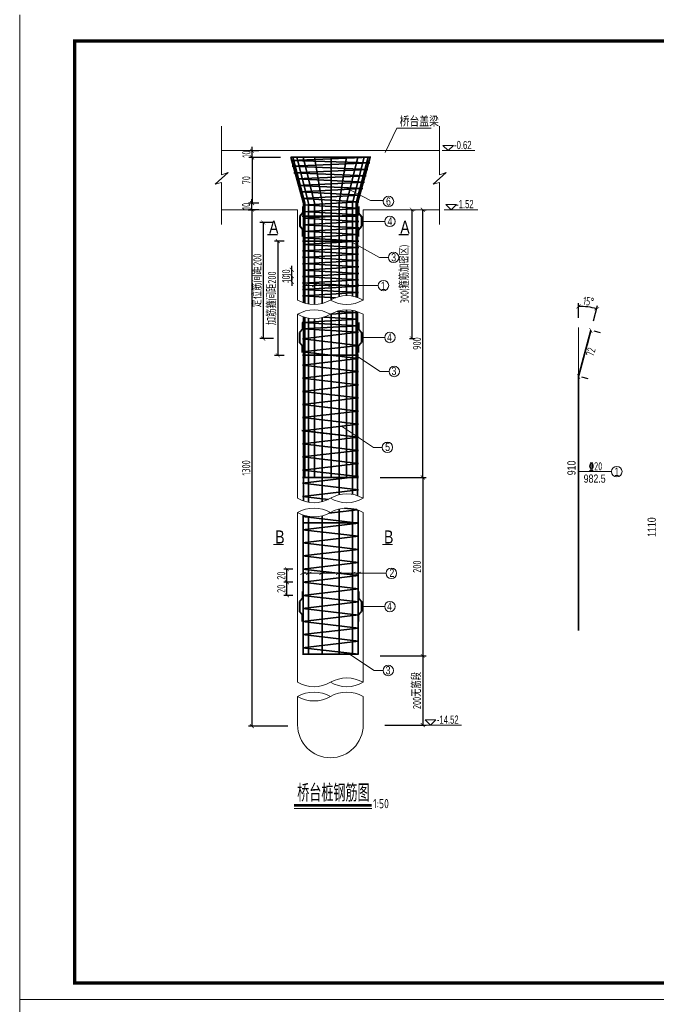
# Model space of a CAD drawing. Header units: inches. Extents: x 112594 to 193184, y 44995 to 116598.
# Tile 97 of 153: x 141724 to 143664, y 100322 to 103323. Entities that reach past the tile are written whole.
import ezdxf

# ---------------------------------------------------------------- set-up
doc = ezdxf.new("R2010")
doc.units = ezdxf.units.IN
doc.header["$MEASUREMENT"] = 0
doc.layers.get('0').update_dxf_attribs({"lineweight": 15})
for name, color, linetype, lineweight in [('0指引线', 4, 'Continuous', 18), ('0文字', 6, 'Continuous', 18), ('0标注', 6, 'Continuous', 18), ('0钢筋', 3, 'Continuous', 35), ('BM1', 7, 'Continuous', 15), ('粗线', 1, 'Continuous', 40)]:
    doc.layers.add(name, color=color, linetype=linetype, lineweight=lineweight)
doc.layers.add('配筋2', color=2, linetype='Continuous')
doc.styles.add('hz-e', font='hztxt_e.shx', dxfattribs={"width": 0.75, "bigfont": 'hztxt.shx'})
doc.styles.add('HZTXT', font='tssdeng.shx', dxfattribs={"width": 0.75, "bigfont": 'hztxt.shx'})
doc.styles.add('TSSD_Dimension', font='Tssdeng.shx', dxfattribs={"width": 0.7, "bigfont": 'hztxt.shx'})
doc.dimstyles.new('3', dxfattribs={"dimtxt": 25, "dimasz": 12, "dimexe": 10, "dimexo": 30, "dimgap": 5, "dimtad": 1, "dimdec": 0, "dimzin": 0, "dimdsep": 46, "dimtxsty": 'HZTXT', "dimblk": 'ARCHTICK', "dimcen": 0, "dimclrt": 7, "dimazin": 2, "dimtfac": 1, "dimtdec": 0, "dimtix": 1, "dimtmove": 2, "dimatfit": 3, "dimfxl": 250, "dimtolj": 1, "dimtzin": 0, "dimarcsym": 0})

# ---------------------------------------------------------------- blocks, each defined once
blk = doc.blocks.new('_ArchTick')
at = {"color": 0, "linetype": 'ByBlock', "const_width": 0.15}
blk.add_lwpolyline([(-0.5, -0.5), (0.5, 0.5)], dxfattribs=at)
blk = doc.blocks.new('*D1273')
at = {"color": 0, "lineweight": -2}
for p, q in [((143427.4, 102414.1), (143427.4, 102458.9)), ((143472.7, 102404.6), (143485.2, 102451.3))]:
    blk.add_line(p, q, dxfattribs=at)
blk.add_arc((143427.4, 102235.6), 213.3, 75, 90, dxfattribs=at)
at = {"color": 0, "lineweight": -2, "xscale": 12, "yscale": 12, "zscale": 12}
for p, rotation in [((143427.4, 102448.9), 179.9999999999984), ((143482.6, 102441.6), 344.9999999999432)]:
    blk.add_blockref('_ArchTick', p, dxfattribs=dict(at, rotation=rotation))
at = {"color": 7, "insert": (143457.5, 102464.4), "char_height": 25, "attachment_point": 5, "rotation": 352.5, "style": 'HZTXT'}
blk.add_mtext('\\A1;15°', dxfattribs=at)
blk = doc.blocks.new('*D1053')
at = {"color": 0, "lineweight": -2}
for p, q in [((142837.2, 101384), (142962.3, 101384)), ((142952.3, 101384), (142952.3, 101172.9)), ((142837.2, 101172.9), (142962.3, 101172.9))]:
    blk.add_line(p, q, dxfattribs=at)
at = {"color": 0, "lineweight": -2, "xscale": 12, "yscale": 12, "zscale": 12}
for p, rotation in [((142952.3, 101384), 90), ((142952.3, 101172.9), 270)]:
    blk.add_blockref('_ArchTick', p, dxfattribs=dict(at, rotation=rotation))
at = {"color": 7, "insert": (142934.8, 101278.4), "char_height": 25, "attachment_point": 5, "rotation": 90, "style": 'HZTXT'}
blk.add_mtext('\\A1;200无筋段', dxfattribs=at)
blk = doc.blocks.new('*D1054')
at = {"color": 0, "lineweight": -2}
for p, q in [((142822.7, 101927.6), (142962.3, 101927.6)), ((142952.3, 101927.6), (142952.3, 101384)), ((142822.7, 101384), (142962.3, 101384))]:
    blk.add_line(p, q, dxfattribs=at)
at = {"color": 0, "lineweight": -2, "xscale": 12, "yscale": 12, "zscale": 12}
for p, rotation in [((142952.3, 101927.6), 90), ((142952.3, 101384), 270)]:
    blk.add_blockref('_ArchTick', p, dxfattribs=dict(at, rotation=rotation))
at = {"color": 7, "insert": (142934.8, 101655.8), "char_height": 25, "attachment_point": 5, "rotation": 90, "style": 'HZTXT'}
blk.add_mtext('\\A1;200', dxfattribs=at)
blk = doc.blocks.new('*D1055')
at = {"color": 0, "lineweight": -2}
for p, q in [((142952.3, 101927.6), (142952.3, 102743.6)), ((142955.1, 102743.6), (142962.3, 102743.6)), ((142913.5, 101927.6), (142962.3, 101927.6))]:
    blk.add_line(p, q, dxfattribs=at)
at = {"color": 0, "lineweight": -2, "xscale": 12, "yscale": 12, "zscale": 12}
for p, rotation in [((142952.3, 102743.6), 90), ((142952.3, 101927.6), 270)]:
    blk.add_blockref('_ArchTick', p, dxfattribs=dict(at, rotation=rotation))
at = {"color": 7, "insert": (142934.8, 102335.6), "char_height": 25, "attachment_point": 5, "rotation": 90, "style": 'HZTXT'}
blk.add_mtext('\\A1;900', dxfattribs=at)
blk = doc.blocks.new('*D1056')
at = {"color": 0, "lineweight": -2}
for p, q in [((142556.2, 101608.4), (142528.4, 101608.4)), ((142538.4, 101568.4), (142538.4, 101608.4)), ((142556.2, 101568.4), (142528.4, 101568.4))]:
    blk.add_line(p, q, dxfattribs=at)
at = {"color": 0, "lineweight": -2, "xscale": 12, "yscale": 12, "zscale": 12}
for p, rotation in [((142538.4, 101608.4), 90), ((142538.4, 101568.4), 270)]:
    blk.add_blockref('_ArchTick', p, dxfattribs=dict(at, rotation=rotation))
at = {"color": 7, "insert": (142520.9, 101588.4), "char_height": 25, "attachment_point": 5, "rotation": 90, "style": 'HZTXT'}
blk.add_mtext('\\A1;20', dxfattribs=at)
blk = doc.blocks.new('*D1057')
at = {"color": 0, "lineweight": -2}
for p, q in [((142556.2, 101648.3), (142528.4, 101648.3)), ((142538.4, 101608.4), (142538.4, 101648.3)), ((142556.2, 101608.4), (142528.4, 101608.4))]:
    blk.add_line(p, q, dxfattribs=at)
at = {"color": 0, "lineweight": -2, "xscale": 12, "yscale": 12, "zscale": 12}
for p, rotation in [((142538.4, 101648.3), 90), ((142538.4, 101608.4), 270)]:
    blk.add_blockref('_ArchTick', p, dxfattribs=dict(at, rotation=rotation))
at = {"color": 7, "insert": (142520.9, 101628.4), "char_height": 25, "attachment_point": 5, "rotation": 90, "style": 'HZTXT'}
blk.add_mtext('\\A1;20', dxfattribs=at)
blk = doc.blocks.new('*D1058')
at = {"color": 0, "lineweight": -2}
for p, q in [((142496.9, 102704.5), (142456.2, 102704.5)), ((142466.2, 102704.5), (142466.2, 102350.7)), ((142496.9, 102350.7), (142456.2, 102350.7))]:
    blk.add_line(p, q, dxfattribs=at)
at = {"color": 0, "lineweight": -2, "xscale": 12, "yscale": 12, "zscale": 12}
for p, rotation in [((142466.2, 102704.5), 90), ((142466.2, 102350.7), 270)]:
    blk.add_blockref('_ArchTick', p, dxfattribs=dict(at, rotation=rotation))
at = {"color": 7, "insert": (142448.7, 102527.6), "char_height": 25, "attachment_point": 5, "rotation": 90, "style": 'HZTXT'}
blk.add_mtext('\\A1;定位筋间距200', dxfattribs=at)
blk = doc.blocks.new('*D1059')
at = {"color": 0, "lineweight": -2}
for p, q in [((142530.4, 102647.5), (142500.6, 102647.5)), ((142510.6, 102647.5), (142510.6, 102299.6)), ((142530.4, 102299.6), (142500.6, 102299.6))]:
    blk.add_line(p, q, dxfattribs=at)
at = {"color": 0, "lineweight": -2, "xscale": 12, "yscale": 12, "zscale": 12}
for p, rotation in [((142510.6, 102647.5), 90), ((142510.6, 102299.6), 270)]:
    blk.add_blockref('_ArchTick', p, dxfattribs=dict(at, rotation=rotation))
at = {"color": 7, "insert": (142493.1, 102473.5), "char_height": 25, "attachment_point": 5, "rotation": 90, "style": 'HZTXT'}
blk.add_mtext('\\A1;加筋箍间距200', dxfattribs=at)
blk = doc.blocks.new('*D1060')
at = {"color": 0, "lineweight": -2}
for p, q in [((142420.3, 102743.6), (142441.5, 102743.6)), ((142431.5, 102743.6), (142431.5, 101169.7)), ((142541, 101169.7), (142421.5, 101169.7))]:
    blk.add_line(p, q, dxfattribs=at)
at = {"color": 0, "lineweight": -2, "xscale": 12, "yscale": 12, "zscale": 12}
for p, rotation in [((142431.5, 102743.6), 90), ((142431.5, 101169.7), 270)]:
    blk.add_blockref('_ArchTick', p, dxfattribs=dict(at, rotation=rotation))
at = {"color": 7, "insert": (142414, 101956.6), "char_height": 25, "attachment_point": 5, "rotation": 90, "style": 'HZTXT'}
blk.add_mtext('\\A1;1300', dxfattribs=at)
blk = doc.blocks.new('*D1061')
at = {"color": 0, "lineweight": -2}
for p, q in [((142452.6, 102763.6), (142421.5, 102763.6)), ((142431.5, 102763.6), (142431.5, 102775.6)), ((142431.5, 102743.6), (142431.5, 102763.6)), ((142452.6, 102743.6), (142421.5, 102743.6)), ((142431.5, 102743.6), (142431.5, 102731.6))]:
    blk.add_line(p, q, dxfattribs=at)
at = {"color": 0, "lineweight": -2, "xscale": 12, "yscale": 12, "zscale": 12}
for p, rotation in [((142431.5, 102763.6), 270), ((142431.5, 102743.6), 90)]:
    blk.add_blockref('_ArchTick', p, dxfattribs=dict(at, rotation=rotation))
at = {"color": 7, "insert": (142414, 102753.6), "char_height": 25, "attachment_point": 5, "rotation": 90, "style": 'HZTXT'}
blk.add_mtext('\\A1;10', dxfattribs=at)
blk = doc.blocks.new('*D1062')
at = {"color": 0, "lineweight": -2}
for p, q in [((142518.4, 102902.9), (142422, 102902.9)), ((142432, 102902.9), (142432, 102763.6)), ((142452.6, 102763.6), (142422, 102763.6))]:
    blk.add_line(p, q, dxfattribs=at)
at = {"color": 0, "lineweight": -2, "xscale": 12, "yscale": 12, "zscale": 12}
for p, rotation in [((142432, 102902.9), 90), ((142432, 102763.6), 270)]:
    blk.add_blockref('_ArchTick', p, dxfattribs=dict(at, rotation=rotation))
at = {"color": 7, "insert": (142414.5, 102833.3), "char_height": 25, "attachment_point": 5, "rotation": 90, "style": 'HZTXT'}
blk.add_mtext('\\A1;70', dxfattribs=at)
blk = doc.blocks.new('*D1063')
at = {"color": 0, "lineweight": -2}
for p, q in [((142917, 102743.6), (142929, 102743.6)), ((142919, 102743.6), (142919, 102351.5)), ((142911.4, 102351.5), (142929, 102351.5))]:
    blk.add_line(p, q, dxfattribs=at)
at = {"color": 0, "lineweight": -2, "xscale": 12, "yscale": 12, "zscale": 12}
for p, rotation in [((142919, 102743.6), 90), ((142919, 102351.5), 270)]:
    blk.add_blockref('_ArchTick', p, dxfattribs=dict(at, rotation=rotation))
at = {"color": 7, "insert": (142898.1, 102547.5), "char_height": 25, "attachment_point": 5, "rotation": 90, "style": 'HZTXT'}
blk.add_mtext('\\A1;300(箍筋加密区)', dxfattribs=at)
blk = doc.blocks.new('*D1064')
at = {"color": 0, "lineweight": -2}
for p, q in [((142553.2, 102541.3), (142553.2, 102553.3)), ((142541.1, 102523.8), (142543.2, 102523.8)), ((142541.4, 102541.3), (142543.2, 102541.3)), ((142553.2, 102523.8), (142553.2, 102541.3)), ((142553.2, 102523.8), (142553.2, 102511.8))]:
    blk.add_line(p, q, dxfattribs=at)
at = {"color": 0, "lineweight": -2, "xscale": 12, "yscale": 12, "zscale": 12}
for p, rotation in [((142553.2, 102541.3), 270), ((142553.2, 102523.8), 90)]:
    blk.add_blockref('_ArchTick', p, dxfattribs=dict(at, rotation=rotation))
at = {"color": 7, "insert": (142535.7, 102532.5), "char_height": 25, "attachment_point": 5, "rotation": 90, "style": 'HZTXT'}
blk.add_mtext('\\A1;10', dxfattribs=at)
blk = doc.blocks.new('*D1065')
at = {"color": 0, "lineweight": -2}
for p, q in [((142543, 102560.5), (142543.2, 102560.5)), ((142553.2, 102560.5), (142553.2, 102572.5)), ((142553.2, 102541.3), (142553.2, 102560.5)), ((142541.4, 102541.3), (142543.2, 102541.3)), ((142553.2, 102541.3), (142553.2, 102529.3))]:
    blk.add_line(p, q, dxfattribs=at)
at = {"color": 0, "lineweight": -2, "xscale": 12, "yscale": 12, "zscale": 12}
for p, rotation in [((142553.2, 102560.5), 270), ((142553.2, 102541.3), 90)]:
    blk.add_blockref('_ArchTick', p, dxfattribs=dict(at, rotation=rotation))
at = {"color": 7, "insert": (142535.7, 102550.9), "char_height": 25, "attachment_point": 5, "rotation": 90, "style": 'HZTXT'}
blk.add_mtext('\\A1;10', dxfattribs=at)
blk = doc.blocks.new('DW')
at = {"layer": '粗线'}
for p, q in [((8457.5, -23425.7), (8457.5, -23435.7)), ((8457.5, -23435.7), (8462, -23441.1)), ((8462, -23441.1), (8462, -23456.1)), ((8457.5, -23461.4), (8462, -23456.1)), ((8457.5, -23471.4), (8457.5, -23461.4))]:
    blk.add_line(p, q, dxfattribs=at)
blk = doc.blocks.new('*D1066')
at = {"color": 0, "lineweight": -2}
for p, q in [((142453.1, 102922.9), (142422, 102922.9)), ((142432, 102922.9), (142432, 102934.9)), ((142432, 102902.9), (142432, 102922.9)), ((142453.1, 102902.9), (142422, 102902.9)), ((142432, 102902.9), (142432, 102890.9))]:
    blk.add_line(p, q, dxfattribs=at)
at = {"color": 0, "lineweight": -2, "xscale": 12, "yscale": 12, "zscale": 12}
for p, rotation in [((142432, 102922.9), 270), ((142432, 102902.9), 90)]:
    blk.add_blockref('_ArchTick', p, dxfattribs=dict(at, rotation=rotation))
at = {"color": 7, "insert": (142414.5, 102912.9), "char_height": 25, "attachment_point": 5, "rotation": 90, "style": 'HZTXT'}
blk.add_mtext('\\A1;10', dxfattribs=at)
blk = doc.blocks.new('*D1067')
at = {"color": 0, "lineweight": -2}
for p, q in [((143464.9, 102375.6), (143452.9, 102330.8)), ((143493.9, 102367.9), (143474.6, 102373.1)), ((143427.4, 102235.6), (143444, 102297.5)), ((143456.4, 102227.9), (143437.1, 102233.1))]:
    blk.add_line(p, q, dxfattribs=at)
at = {"color": 0, "lineweight": -2, "xscale": 12, "yscale": 12, "zscale": 12}
for p, rotation in [((143464.9, 102375.6), 74.99999999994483), ((143427.4, 102235.6), 254.9999999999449)]:
    blk.add_blockref('_ArchTick', p, dxfattribs=dict(at, rotation=rotation))
at = {"color": 7, "insert": (143464.3, 102309.9), "char_height": 25, "attachment_point": 5, "rotation": 75, "style": 'HZTXT'}
blk.add_mtext('\\A1;72', dxfattribs=at)

msp = doc.modelspace()

# ---------------------------------------------------------------- linework, layer by layer
for p, q in [((141723.84056, 100337.35597), (141723.84056, 103337.65903)), ((142338.54195, 102923.5528), (143003.21079, 102923.5528)), ((143011.66945, 102923.5528), (143110.8021, 102923.5528)), ((142338.54195, 102743.5528), (142570.87637, 102743.5528)), ((142570.87637, 102468.22179), (142570.87637, 102743.5528)), ((142770.87637, 102743.5528), (143003.21079, 102743.5528)), ((142770.87637, 102468.22168), (142770.87637, 102743.5528)), ((143017.99033, 102743.5528), (143120.25715, 102743.5528)), ((142585.33261, 102508.5661), (142600.08149, 102516.17624)), ((142615.19067, 102508.5661), (142629.93955, 102516.17624)), ((142665.50203, 102508.5661), (142680.25091, 102516.17624)), ((142712.5776, 102508.5661), (142727.32649, 102516.17624)), ((142742.43566, 102508.5661), (142757.18455, 102516.17624)), ((142570.87637, 101864.11273), (142570.87637, 102424.81183)), ((142770.87637, 101864.11262), (142770.87637, 102424.81183)), ((142570.87637, 101303.41373), (142570.87637, 101820.70266)), ((142770.87637, 101303.41362), (142770.87637, 101820.70277)), ((142580.10727, 101631.65598), (142594.85616, 101639.26611)), ((142597.00705, 101631.65603), (142611.75594, 101639.26617)), ((142638.10315, 101631.65598), (142652.85203, 101639.26611)), ((142688.83661, 101631.49957), (142703.58549, 101639.10971)), ((142731.26825, 101631.65598), (142746.01714, 101639.26611)), ((142748.16802, 101631.65598), (142762.9169, 101639.26611)), ((142570.87647, 101173.68304), (142570.87647, 101260.00361)), ((142770.87647, 101173.68304), (142770.87647, 101260.00372)), ((142959.80884, 101172.81622), (143070.79825, 101172.81622)), ((141723.84056, 97337.0529), (141723.84056, 100337.35597))]:
    msp.add_line(p, q)
for points in [[(143013.83896, 102939.5528), (143045.83896, 102939.5528)], [(143013.83896, 102939.5528), (143029.83896, 102923.5528)], [(143045.83896, 102939.5528), (143029.83896, 102923.5528)], [(143023.00619, 102759.49205), (143055.00619, 102759.49205)], [(143023.00619, 102759.49205), (143039.00619, 102743.49205)], [(143055.00619, 102759.49205), (143039.00619, 102743.49205)], [(142960.13108, 101188.7793), (142976.13108, 101172.7793)], [(142960.13108, 101188.7793), (142992.13108, 101188.7793)], [(142992.13108, 101188.7793), (142976.13108, 101172.7793)]]:
    msp.add_lwpolyline(points)
at = {"const_width": 4}
for points in [[(142478.63617, 102667.30127), (142509.81437, 102667.30127)], [(142878.64068, 102667.30127), (142909.81888, 102667.30127)], [(142497.35456, 101723.32418), (142528.53276, 101723.32418)], [(142828.98172, 101723.32418), (142860.15992, 101723.32418)]]:
    msp.add_lwpolyline(points, dxfattribs=at)
for centre, start, end in [((142620.87628, 102554.82428), 240, 300), ((142720.87628, 102381.6192), 59.99993814, 120), ((142720.87628, 102554.82428), 240, 300.00006186), ((142620.87628, 102338.20924), 60, 120), ((142720.87628, 102338.20935), 59.99993814, 120), ((142620.87628, 102511.41432), 240, 300), ((142620.87628, 101950.71521), 240, 300), ((142720.87628, 101777.51013), 59.99993814, 120), ((142720.87628, 101950.71521), 240, 300.00006186), ((142620.87628, 101734.10017), 60, 120), ((142720.87628, 101734.10017), 59.99993814, 120), ((142620.87628, 101907.30525), 240, 300), ((142620.87628, 101390.01622), 240, 300), ((142720.87628, 101216.81114), 59.99993814, 120), ((142720.87628, 101390.01622), 240, 300.00006186), ((142620.87637, 101173.40112), 60, 120), ((142720.87637, 101173.40112), 59.99993814, 120), ((142620.87637, 101346.6062), 240, 300), ((142670.87647, 101173.68304), 180, 0)]:
    msp.add_arc(centre, 100, start, end)
at = {"layer": '0指引线'}
for p, q in [((142338.54195, 102997.80943), (142338.54195, 102849.83829)), ((142838.03312, 102917.60985), (142873.05732, 102992.44863)), ((142873.05732, 102992.44863), (142977.87315, 102992.44863)), ((143003.21079, 102997.80943), (143003.21079, 102849.83829)), ((142359.39565, 102857.32312), (142319.25814, 102820.96777)), ((142338.54195, 102849.83829), (142359.39565, 102857.32312)), ((143024.06449, 102857.32312), (142983.92698, 102820.96777)), ((143003.21079, 102849.83829), (143024.06449, 102857.32312)), ((142319.25814, 102820.96777), (142338.54195, 102826.55899)), ((142338.54195, 102826.55899), (142338.54195, 102698.58785)), ((142983.92698, 102820.96777), (143003.21079, 102826.55899)), ((143003.21079, 102826.55899), (143003.21079, 102698.58785)), ((142716.66484, 102810.89227), (142793.17355, 102771.71128)), ((142793.17355, 102771.71128), (142831.07138, 102771.71128)), ((142765.36186, 102707.93083), (142836.31534, 102707.93083)), ((142731.00501, 102647.5042), (142820.72398, 102598.1575)), ((142820.72398, 102598.1575), (142847.49394, 102598.1575)), ((142587.48162, 102512.37117), (142816.65368, 102512.37117)), ((142765.36195, 102354.21798), (142836.31543, 102354.21798)), ((142747.07834, 102299.96204), (142822.78667, 102250.61534)), ((142822.78667, 102250.61534), (142849.55663, 102250.61534)), ((142704.72866, 102083.86795), (142801.87931, 102019.34293)), ((142801.87931, 102019.34293), (142828.64927, 102019.34293)), ((143427.40234, 101945.32446), (143527.81876, 101945.32446)), ((142587.48172, 101635.46105), (142840.62779, 101635.46105)), ((142765.36195, 101534.18659), (142836.31543, 101534.18659)), ((142728.9135, 101388.84063), (142804.62182, 101339.49393)), ((142804.62192, 101339.49388), (142831.39188, 101339.49388))]:
    msp.add_line(p, q, dxfattribs=at)
for centre in [(142847.77263, 102768.91481), (142852.21176, 102707.93083), (142863.39036, 102598.1575), (142832.5501, 102512.37117), (142852.21186, 102354.21798), (142865.45305, 102250.61534), (142844.54569, 102019.34293), (143543.71519, 101945.32446), (142856.52422, 101635.46105), (142852.21186, 101534.18659), (142847.2883, 101339.49388)]:
    msp.add_circle(centre, 15.89642, dxfattribs=at)
at = {"layer": '0标注'}
for p, q in [((143427.40234, 102235.64527), (143427.40234, 102384.05823)), ((142560.028, 100918.45051), (142796.72522, 100918.45051))]:
    msp.add_line(p, q, dxfattribs=at)
at = {"layer": '0标注', "const_width": 7.32}
msp.add_lwpolyline([(142560.028, 100928.48314), (142796.72522, 100928.48314)], dxfattribs=at)
at = {"layer": '0钢筋'}
for p, q in [((142793.64577, 102903.5528), (142549.72695, 102903.5528)), ((142550.38044, 102903.5528), (142588.68428, 102763.4157)), ((142551.16062, 102893.5528), (142792.13671, 102903.5528)), ((142790.57984, 102886.29527), (142551.16062, 102893.5528)), ((142554.04204, 102876.11704), (142790.57984, 102886.29527)), ((142556.40345, 102903.5528), (142592.70705, 102763.4157)), ((142568.55773, 102903.5528), (142604.38159, 102763.4157)), ((142588.11412, 102903.5528), (142622.56511, 102763.4157)), ((142622.49643, 102903.5528), (142645.47768, 102763.49836)), ((142672.87647, 102469.34615), (142672.87647, 102903.5528)), ((142720.02072, 102903.5528), (142697.03947, 102763.49836)), ((142754.40304, 102903.5528), (142719.95205, 102763.4157)), ((142773.95943, 102903.5528), (142738.13557, 102763.4157)), ((142786.11371, 102903.5528), (142749.81011, 102763.4157)), ((142792.13671, 102903.5528), (142753.83288, 102763.4157)), ((142784.85452, 102866.30379), (142554.04204, 102876.11704)), ((142559.50866, 102856.11704), (142784.85452, 102866.30379)), ((142779.6667, 102846.40299), (142559.50866, 102856.11704)), ((142567.24422, 102837.45558), (142779.6667, 102846.40299)), ((142774.63393, 102827.60059), (142567.24422, 102837.45558)), ((142572.71084, 102817.45558), (142774.63393, 102827.60059)), ((142769.21625, 102807.61275), (142572.71084, 102817.45558)), ((142578.17746, 102797.45558), (142769.21625, 102807.61275)), ((142761.62335, 102787.45558), (142578.17746, 102797.45558)), ((142583.64409, 102777.45558), (142761.62335, 102787.45558)), ((142756.27458, 102767.39104), (142583.64409, 102777.45558)), ((142757.3763, 102767.45558), (142586.66233, 102757.45558)), ((142588.68428, 102460.14759), (142588.68428, 102763.4157)), ((142592.70705, 102458.8738), (142592.70705, 102763.4157)), ((142604.38159, 102456.19403), (142604.38159, 102763.4157)), ((142622.56511, 102454.83854), (142622.56511, 102763.4157)), ((142645.47768, 102457.89765), (142645.47768, 102763.4157)), ((142697.03947, 102478.73669), (142697.03947, 102763.4157)), ((142719.95205, 102481.61493), (142719.95205, 102763.4157)), ((142738.13557, 102480.11852), (142738.13557, 102763.4157)), ((142749.81011, 102477.34189), (142749.81011, 102763.4157)), ((142753.83288, 102476.03245), (142753.83288, 102763.4157)), ((142586.40872, 102757.87546), (142757.12269, 102747.88357)), ((142586.40872, 102737.88357), (142757.12269, 102727.89167)), ((142757.3763, 102747.46368), (142586.66233, 102737.46368)), ((142585.03454, 102723.5528), (142751.20067, 102723.5528)), ((142586.40872, 102717.89167), (142757.12269, 102707.89977)), ((142757.3763, 102727.47179), (142586.66233, 102717.47179)), ((142757.3763, 102707.47989), (142586.66233, 102697.47989)), ((142586.40872, 102697.89977), (142757.12269, 102687.90788)), ((142586.40872, 102677.90788), (142757.12269, 102667.91598)), ((142757.3763, 102687.488), (142586.66233, 102677.488)), ((142756.36186, 102647.5042), (142585.64789, 102647.5042)), ((142586.40872, 102657.91598), (142757.12269, 102647.92409)), ((142757.3763, 102667.4961), (142586.66233, 102657.4961)), ((142586.66233, 102657.4961), (142757.3763, 102647.5042)), ((142757.3763, 102647.5042), (142586.66233, 102637.5042)), ((142586.15511, 102618.35207), (142756.86908, 102608.36018)), ((142586.40872, 102637.92409), (142757.12269, 102627.93219)), ((142757.12269, 102627.93219), (142586.40872, 102617.93219)), ((142585.9015, 102598.78006), (142756.61547, 102588.78816)), ((142756.61547, 102588.78816), (142585.9015, 102578.78816)), ((142756.86908, 102608.36018), (142586.15511, 102598.36018)), ((142586.40872, 102559.57666), (142757.12269, 102549.58476)), ((142586.66233, 102579.14867), (142757.3763, 102569.15677)), ((142757.3763, 102569.15677), (142586.66233, 102559.15677)), ((142585.9015, 102520.43263), (142756.61547, 102510.44073)), ((142586.15511, 102540.00464), (142756.86908, 102530.01275)), ((142756.86908, 102530.01275), (142586.15511, 102520.01275)), ((142757.12269, 102549.58476), (142586.40872, 102539.58476)), ((142756.61547, 102510.44073), (142585.9015, 102500.44073)), ((142586.15511, 102500.83093), (142756.86908, 102490.83903)), ((142756.86908, 102490.83903), (142586.15511, 102480.83903)), ((142586.40872, 102481.22922), (142686.13923, 102475.39199)), ((142691.01769, 102433.64762), (142755.60102, 102429.86756)), ((142697.03938, 101874.43678), (142697.03938, 102435.32681)), ((142719.95195, 101927.61794), (142719.95195, 102438.20507)), ((142738.13547, 101876.00947), (142738.13547, 102436.70869)), ((142749.81001, 101927.61794), (142749.81001, 102433.93207)), ((142753.83279, 101871.92342), (142753.83279, 102432.62263)), ((142755.60102, 102409.94181), (142584.88705, 102399.94181)), ((142588.68418, 101856.03856), (142588.68418, 102416.73767)), ((142592.70695, 101927.61794), (142592.70695, 102415.46387)), ((142604.38149, 101852.08499), (142604.38149, 102412.78409)), ((142622.56502, 101927.61794), (142622.56502, 102411.42858)), ((142645.47759, 101853.78856), (142645.47759, 102414.48767)), ((142651.0126, 102416.06338), (142755.60102, 102409.94181)), ((142755.60102, 102429.86756), (142671.05546, 102424.91509)), ((142672.87637, 101927.61794), (142672.87637, 102425.93625)), ((142584.63344, 102399.99311), (142755.34741, 102390.00121)), ((142755.34741, 102390.00121), (142584.63344, 102380.00121)), ((142585.39427, 102379.99313), (142756.10825, 102370.00124)), ((143464.91522, 102375.64527), (143427.40234, 102235.64527)), ((142756.10825, 102370.00124), (142585.39427, 102350.00124)), ((142585.39427, 102350.00124), (142756.10825, 102330.00934)), ((142756.10825, 102330.00934), (142585.39427, 102310.00934)), ((142585.39427, 102310.00934), (142756.10825, 102290.01745)), ((142756.10825, 102290.01745), (142585.39427, 102270.01745)), ((142756.36186, 102299.9621), (142585.64789, 102299.9621)), ((142585.39427, 102270.01745), (142756.10825, 102250.02555)), ((142756.10825, 102250.02555), (142585.39427, 102230.02555)), ((142585.39427, 102230.02555), (142756.10825, 102210.03365)), ((143427.40234, 101461.65775), (143427.40234, 102235.64527)), ((142756.10825, 102210.03365), (142585.39427, 102190.03365)), ((142585.39427, 102190.03365), (142756.10825, 102170.04176)), ((142756.10825, 102170.04176), (142585.39427, 102150.04176)), ((142585.39427, 102150.04176), (142756.10825, 102130.04986)), ((142756.10825, 102130.04986), (142585.39427, 102110.04986)), ((142585.64789, 102110.04986), (142756.36186, 102090.05796)), ((142756.36186, 102090.05796), (142585.64789, 102070.05796)), ((142584.13788, 102070.22669), (142754.85185, 102050.2348)), ((142585.64789, 102070.04986), (142756.36186, 102050.05796)), ((142756.36186, 102050.05796), (142585.64789, 102030.05796)), ((142585.64789, 102030.05796), (142756.36186, 102010.06607)), ((142756.36186, 102010.06607), (142585.64789, 101990.06607)), ((142585.9015, 101990.05796), (142756.61547, 101970.06607)), ((142756.61547, 101970.06607), (142585.9015, 101950.06607)), ((142585.64789, 101927.61794), (142756.36186, 101927.61794)), ((142585.9015, 101950.06607), (142756.61547, 101930.07417)), ((142756.61547, 101930.07417), (142585.9015, 101910.07417)), ((142585.9015, 101910.07417), (142756.61547, 101890.08228)), ((142756.61547, 101890.08228), (142585.9015, 101870.08228)), ((142585.9015, 101870.08228), (142664.74149, 101860.84952)), ((142697.5466, 101388.84063), (142697.5466, 101831.34073)), ((142713.66994, 101833.84018), (142750.93221, 101829.47649)), ((142738.6427, 101388.84063), (142738.6427, 101832.50929)), ((142597.0741, 101810.17927), (142585.64789, 101808.84063)), ((142585.64789, 101808.33322), (142756.36186, 101788.34132)), ((142587.48162, 101388.84063), (142587.48162, 101813.04605)), ((142604.38149, 101388.84063), (142604.38149, 101808.67503)), ((142645.47759, 101388.84063), (142645.47759, 101810.3786)), ((142753.7665, 101828.53657), (142666.48339, 101818.31092)), ((142755.54257, 101388.84063), (142755.54257, 101827.89915)), ((142756.36186, 101788.84063), (142585.64789, 101788.84063)), ((142756.36186, 101788.34132), (142585.64789, 101768.34132)), ((142585.9015, 101768.33322), (142756.61547, 101748.34132)), ((142756.61547, 101748.34132), (142585.9015, 101728.34132)), ((142585.9015, 101728.34132), (142756.61547, 101708.34943)), ((142756.61547, 101708.34943), (142585.9015, 101688.34943)), ((142585.9015, 101688.34943), (142756.61547, 101668.35753)), ((142756.61547, 101668.35753), (142585.9015, 101648.35753)), ((142586.15511, 101648.34943), (142756.86908, 101628.35753)), ((142756.86908, 101628.35753), (142586.15511, 101608.35753)), ((142586.15511, 101608.35753), (142756.86908, 101588.36564)), ((142756.86908, 101588.36564), (142586.15511, 101568.36564)), ((142756.86908, 101588.36564), (142586.15511, 101568.36564)), ((142586.15511, 101568.36564), (142756.86908, 101548.37374)), ((142756.86908, 101548.37374), (142586.15511, 101528.37374)), ((142756.61547, 101508.76503), (142585.9015, 101488.76503)), ((142586.40872, 101528.36564), (142757.12269, 101508.37374)), ((142586.15511, 101488.75692), (142756.86908, 101468.76503)), ((142756.86908, 101468.76503), (142586.15511, 101448.76503)), ((142586.15511, 101448.76503), (142756.86908, 101428.77313)), ((142756.86908, 101428.77313), (142586.15511, 101408.77313)), ((142756.86908, 101428.77313), (142586.15511, 101408.77313)), ((142756.36186, 101388.84063), (142585.64789, 101388.84063)), ((142586.15511, 101408.77313), (142756.86908, 101388.78123))]:
    msp.add_line(p, q, dxfattribs=at)
at = {"layer": 'BM1', "linetype": 'Continuous'}
msp.add_line((145966.66888, 100337.35597), (141723.84056, 100337.35597), dxfattribs=at)
at = {"layer": 'BM1', "color": 0, "linetype": 'Continuous', "const_width": 9.99898}
msp.add_lwpolyline([(141891.68466, 100387.35086), (141891.68466, 103257.35804), (145916.67399, 103257.35804), (145916.67399, 100387.35086)], close=True, dxfattribs=at)

# ---------------------------------------------------------------- block references
at = {"layer": '0钢筋', "yscale": 2, "zscale": 2}
for p, xscale in [((159501.85719, 149605.0951), -2), ((125841.35551, 149605.0951), 2), ((159500.65423, 149251.3823), -2), ((125841.35551, 149251.3823), 2), ((159500.65423, 148431.35092), -2), ((125841.35551, 148431.35092), 2)]:
    msp.add_blockref('DW', p, dxfattribs=dict(at, xscale=xscale))

# ---------------------------------------------------------------- texts
for s, height, style, width, p in [('-0.62', 25, 'hz-e', 0.7, (143047.69521, 102928.11282)), ('-1.52', 25, 'hz-e', 0.7, (143053.90226, 102748.05206)), ('A', 40, 'hz-e', 0.8, (142483.92482, 102670.25313)), ('A', 40, 'hz-e', 0.8, (142883.92934, 102670.25313)), ('B', 40, 'hz-e', 0.8, (142502.64322, 101726.27604)), ('B', 40, 'hz-e', 0.8, (142834.27038, 101726.27604)), ('-14.52', 25, 'hz-e', 0.7, (142995.27037, 101177.13095)), ('桥台桩钢筋图', 52.5, 'hz-e', 0.7, (142569.72578, 100939.93945)), ('1:50', 28, 'HZTXT', 0.8, (142801.23088, 100919.66281))]:
    msp.add_text(s, height=height, dxfattribs=dict(style=style, width=width)).set_placement(p)
at = {"layer": '0文字', "style": 'hz-e', "width": 0.8}
for s, height, p in [('桥台盖梁', 30, (142881.71684, 102997.02687)), ('6', 25, (142840.34123, 102756.16208)), ('4', 25, (142844.93847, 102695.62292)), ('3', 25, (142856.12618, 102585.99983)), ('1', 25, (142824.57485, 102498.72469)), ('4', 25, (142843.32618, 102342.02241)), ('3', 25, (142857.03663, 102239.46696)), ('5', 25, (142837.69559, 102008.18898)), ('1', 25, (143536.22396, 101932.38558)), ('982.5', 25, (143442.72058, 101911.60754)), ('2', 25, (142850.66324, 101624.43026)), ('4', 25, (142843.33482, 101522.23224)), ('3', 25, (142839.10582, 101327.68466))]:
    msp.add_text(s, height=height, dxfattribs=at).set_placement(p)
for s, p in [('910', (143418.0409, 101934.28996)), ('1110', (143662.54645, 101746.47677))]:
    msp.add_text(s, height=25, rotation=90, dxfattribs=at).set_placement(p)
at = {"layer": '配筋2', "color": 2, "style": 'TSSD_Dimension', "width": 0.75}
msp.add_text('%%13220', height=25, rotation=0.00001699, dxfattribs=at).set_placement((143458.38171, 101949.10944))

# ---------------------------------------------------------------- dimensions: what is measured, and where the dimension line sits
for base, p1, p2, text, picture, middle in [((142432.00906, 102922.94979), (142483.09395, 102902.94979), (142483.09395, 102922.94979), '10', '*D1066', (142414.50906, 102912.94979)), ((142431.46661, 102763.55275), (142482.5515, 102743.55275), (142482.5515, 102763.55275), '10', '*D1061', (142413.96661, 102753.55275)), ((142431.46661, 101169.67939), (142390.34795, 102743.55275), (142570.95665, 101169.67939), '1300', '*D1060', (142413.96661, 101956.61607)), ((142918.96769, 102351.48087), (142887.04358, 102743.5528), (142881.38546, 102351.48087), '300(箍筋加密区)', '*D1063', (142898.10231, 102547.51684)), ((142952.28855, 102743.55275), (142883.49792, 101927.61789), (142925.07456, 102743.55275), '900', '*D1055', (142934.78855, 102335.58532)), ((142466.1568, 102350.73724), (142526.90099, 102704.45004), (142526.90099, 102350.73724), '定位筋间距200', '*D1058', (142448.6568, 102527.59364)), ((142510.56331, 102299.56933), (142560.38983, 102647.50415), (142560.38983, 102299.56933), '加筋箍间距200', '*D1059', (142493.06331, 102473.53674)), ((142553.23582, 102560.48729), (142571.3836, 102541.27231), (142572.96372, 102560.48729), '10', '*D1065', (142535.73582, 102550.8798)), ((142553.23582, 102541.27231), (142571.12999, 102523.80273), (142571.3836, 102541.27231), '10', '*D1064', (142535.73582, 102532.53752)), ((142952.28855, 101383.99849), (142792.71247, 101927.61789), (142792.71247, 101383.99849), '200', '*D1054', (142934.78855, 101655.80819)), ((142538.39757, 101648.34937), (142586.1552, 101608.35748), (142586.1552, 101648.34937), '20', '*D1057', (142520.89757, 101628.35343)), ((142538.39757, 101608.35748), (142586.1552, 101568.36558), (142586.1552, 101608.35748), '20', '*D1056', (142520.89757, 101588.36153)), ((142952.28855, 101172.85767), (142807.22699, 101383.99849), (142807.22358, 101172.85767), '200无筋段', '*D1053', (142934.78855, 101278.42808))]:
    dim = msp.add_linear_dim(base=base, p1=p1, p2=p2, angle=90, text=text, dimstyle='3', override={"dimlfac": 0.5})
    dim.commit()
    dim.dimension.update_dxf_attribs({"geometry": picture, "text_midpoint": middle})
dim = msp.add_linear_dim(base=(142432.00906, 102763.55275), p1=(142548.40902, 102902.94979), p2=(142482.5515, 102763.55275), angle=90, dimstyle='3', override={"dimlfac": 0.5})
dim.commit()
dim.dimension.update_dxf_attribs({"geometry": '*D1062', "text_midpoint": (142414.50906, 102833.25127)})
dim = msp.add_angular_dim_2l(base=(143464.43354, 102445.6597), line1=((143427.40234, 102235.64527), (143427.40234, 102384.05823)), line2=((143464.91522, 102375.64527), (143427.40234, 102235.64527)), dimstyle='3', override={"dimlfac": 0.5})
dim.commit()
dim.dimension.update_dxf_attribs({"geometry": '*D1273', "text_midpoint": (143457.52181, 102464.42537)})
dim = msp.add_linear_dim(base=(143464.91522, 102375.64527), p1=(143427.40234, 102235.64527), p2=(143464.91522, 102375.64527), angle=75, dimstyle='3', override={"dimlfac": 0.5})
dim.commit()
dim.dimension.update_dxf_attribs({"geometry": '*D1067', "text_midpoint": (143464.30279, 102309.91579), "dimtype": 161})

doc.saveas('drawing.dxf')
